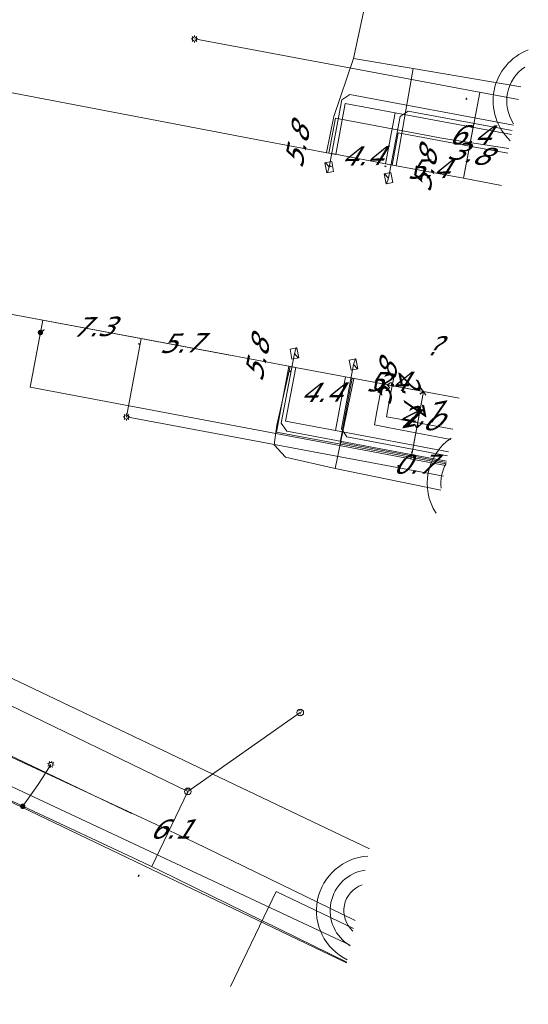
# Model space of a CAD drawing. Header units: metres. Extents: x 124576 to 133557, y 395865 to 402386.
# Tile 134 of 256: x 126506 to 126544, y 399486 to 399558. Entities that reach past the tile are written whole.
import ezdxf
from ezdxf.enums import TextEntityAlignment as Align

# ---------------------------------------------------------------- set-up
doc = ezdxf.new("R2010")
doc.units = ezdxf.units.M
doc.header["$MEASUREMENT"] = 0
for name, color, linetype, lineweight, true_color in [('LG_Datatransport_Reggefiber_Operator_BV', 3, 'Continuous', 13, 0x00ff00), ('LG_Datatransport_Ziggo_BV', 3, 'Continuous', 13, 0x00ff00), ('LG_Laag_Spanning_Enexis_Netbeheer_BV', 7, 'Continuous', 13, 0x960000), ('LG_Riool_Vrij_Verval_Gemeente_Tilburg_Ruimtelijke_Uitvoering', 7, 'Continuous', 13, 0xca00a0), ('LG_unet-4_Brabant_Water', 5, 'Continuous', 13, 0x0000ff), ('LG_warmte_Ennatuurlijk_BV', 7, 'Continuous', 13, 0x008080), ('MV_Datatransport_lijn', 3, 'Continuous', 0, 0x00ff00), ('MV_warmte_lijn', 7, 'Continuous', 0, 0x008080)]:
    doc.layers.add(name, color=color, linetype=linetype, lineweight=lineweight, true_color=true_color)
for name, color, linetype, lineweight in [('LG_Laag_Spanning_P_Enexis_Netbeheer_BV', 7, 'Continuous', 0), ('LG_Laag_Spanning_P_Gemeente_Tilburg_Ruimtelijke_Uitvoering', 7, 'Continuous', 0), ('LG_overig_P_Gemeente_Tilburg_Ruimtelijke_Uitvoering', 7, 'Continuous', 0), ('LG_Riool_Vrij_Verval_P_Gemeente_Tilburg_Ruimtelijke_Uitvoering', 7, 'Continuous', 0), ('MV_Datatransport', 7, 'Continuous', 0), ('MV_Laag_Spanning', 7, 'Continuous', 0), ('MV_Laag_Spanning_lijn', 7, 'Continuous', 0), ('MV_Laag_Spanning_pijl', 7, 'Continuous', 0), ('MV_warmte', 7, 'Continuous', 0)]:
    doc.layers.add(name, color=color, linetype=linetype, lineweight=lineweight)
doc.styles.add('Klic_Annotatie', font='verdanai.ttf', dxfattribs={"oblique": 20, "height": 1.4})

# ---------------------------------------------------------------- blocks, each defined once
blk = doc.blocks.new('Mof')
at = {"layer": 'LG_Laag_Spanning_P_Enexis_Netbeheer_BV'}
h = blk.add_hatch(color=256, dxfattribs=at)
edge = h.paths.add_edge_path()
edge.add_arc((0, 0), 2, 0, 360)
blk = doc.blocks.new('DeliveryPoint')
at = {"layer": 'LG_Laag_Spanning_P_Enexis_Netbeheer_BV', "flags": 128}
blk.add_lwpolyline([(-3.75, -2.5), (3.75, -2.5), (3.75, 2.5), (-3.75, 2.5), (-3.75, -2.5)], close=True, dxfattribs=at)
blk.add_lwpolyline([(-3.75, 2.5), (-3.75, 2.16), (0, 0), (3.75, 2.16)], dxfattribs=at)
blk = doc.blocks.new('Streetlight')
at = {"layer": 'LG_Laag_Spanning_P_Enexis_Netbeheer_BV'}
for p, q in [((-1.77, 1.77), (-1.06, 1.06)), ((0, 2.5), (0, 1.5)), ((1.77, 1.77), (1.06, 1.06)), ((-1.06, -1.06), (-1.77, -1.77)), ((0, -1.5), (0, -2.5)), ((1.06, -1.06), (1.77, -1.77))]:
    blk.add_line(p, q, dxfattribs=at)
at = {"layer": 'LG_Laag_Spanning_P_Enexis_Netbeheer_BV', "flags": 128}
for points in [[(-2.5, 0), (-1.5, 0)], [(1.5, 0), (2.5, 0)]]:
    blk.add_lwpolyline(points, dxfattribs=at)
at = {"layer": 'LG_Laag_Spanning_P_Enexis_Netbeheer_BV'}
blk.add_circle((0, 0), 1.5, dxfattribs=at)
blk = doc.blocks.new('m_pijl')
at = {"layer": 'MV_Laag_Spanning_pijl'}
blk.add_hatch(color=7, dxfattribs=at).paths.add_polyline_path([(-1, -0.33), (-1, 0), (-1, 0.33), (0, 0)])
at = {"layer": 'MV_Laag_Spanning_pijl', "flags": 128}
blk.add_lwpolyline([(-1, 0), (-1, 0.33), (0, 0), (-1, -0.33), (-1, 0)], close=True, dxfattribs=at)
blk = doc.blocks.new('Onbekend_2')
at = {"layer": 'LG_Riool_Vrij_Verval_P_Gemeente_Tilburg_Ruimtelijke_Uitvoering'}
blk.add_hatch(color=256, dxfattribs=at).paths.add_polyline_path([(-0.25, -1.07, -0.262633), (0.23, 0.15), (0.59, 0.47, 0.379827), (0.7, 1.26), (0.69, 1.26, 0.228508), (-0.03, 1.53), (-0.03, 1.52, 0.459053), (-0.82, 0.79), (-1.29, 0.85, -0.414214), (-0.08, 2, -0.243799), (1.09, 1.52, -0.379827), (0.9, 0.11), (0.54, -0.2, 0.262633), (0.23, -1.08), (-0.17, -1.07)])
blk.add_circle((0, 0), 2.5, dxfattribs=at)
at = {"layer": 'LG_Riool_Vrij_Verval_P_Gemeente_Tilburg_Ruimtelijke_Uitvoering', "extrusion": (0, 0, -1)}
blk.add_solid([(0.34, -2.06), (-0.21, -2.06), (0.34, -1.51), (-0.21, -1.51)], dxfattribs=at)
blk = doc.blocks.new('Onbekend_1')
at = {"layer": 'LG_overig_P_Gemeente_Tilburg_Ruimtelijke_Uitvoering'}
blk.add_hatch(color=256, dxfattribs=at).paths.add_polyline_path([(-0.25, -1.07, -0.262633), (0.23, 0.15), (0.59, 0.47, 0.379827), (0.7, 1.26), (0.69, 1.26, 0.228508), (-0.03, 1.53), (-0.03, 1.52, 0.459053), (-0.82, 0.79), (-1.29, 0.85, -0.414214), (-0.08, 2, -0.243799), (1.09, 1.52, -0.379827), (0.9, 0.11), (0.54, -0.2, 0.262633), (0.23, -1.08), (-0.17, -1.07)])
blk.add_circle((0, 0), 2.5, dxfattribs=at)
at = {"layer": 'LG_overig_P_Gemeente_Tilburg_Ruimtelijke_Uitvoering', "extrusion": (0, 0, -1)}
blk.add_solid([(0.34, -2.06), (-0.21, -2.06), (0.34, -1.51), (-0.21, -1.51)], dxfattribs=at)

msp = doc.modelspace()

# ---------------------------------------------------------------- linework, layer by layer
at = {"layer": 'LG_Datatransport_Reggefiber_Operator_BV'}
for p, q in [((126530.742, 399554.888), (126532.94, 399565.215)), ((126530.742, 399554.888), (126535.104, 399554.155)), ((126533.842, 399547.05), (126535.104, 399554.155)), ((126525.13, 399528.035), (126526.092, 399532.34)), ((126529.397, 399524.882), (126530.76, 399531.47))]:
    msp.add_line(p, q, dxfattribs=at)
at = {"layer": 'LG_Datatransport_Reggefiber_Operator_BV', "flags": 128}
for points in [[(126514.491, 399499.619), (126500.512, 399506.313), (126503.481, 399513.77), (126504.402, 399518.684), (126499.333, 399520.686), (126505.194, 399559.126), (126513.903, 399618.07)], [(126514.491, 399499.619), (126500.512, 399506.313), (126503.481, 399513.77), (126504.402, 399518.684), (126499.333, 399520.686), (126505.194, 399559.126), (126513.903, 399618.07)], [(126490.14, 399559.473), (126487.953, 399544.956), (126487.756, 399543.615), (126486.66, 399536.209), (126485.565, 399528.804), (126485.611, 399527.652), (126485.011, 399524.067), (126485.493, 399522.222), (126484.174, 399515.903), (126484.135, 399515.639), (126484.245, 399515.407), (126486.43, 399513.697), (126488.442, 399510.527), (126488.543, 399509.147), (126489.288, 399508.768), (126495.762, 399505.514), (126497.502, 399504.328), (126504.805, 399503.596), (126505.466, 399503.855), (126519.08, 399497.513), (126530.849, 399491.775)], [(126528.768, 399548), (126529.289, 399550.633), (126530.742, 399554.888)], [(126535.104, 399554.155), (126542.978, 399552.81)], [(126525.13, 399528.035), (126524.94, 399526.598), (126525.757, 399525.697), (126529.397, 399524.882)], [(126529.397, 399524.882), (126537.111, 399523.286)]]:
    msp.add_lwpolyline(points, dxfattribs=at)
at = {"layer": 'LG_Datatransport_Ziggo_BV'}
for p, q in [((126533.082, 399547.185), (126533.782, 399550.921)), ((126533.782, 399550.921), (126542.286, 399549.327)), ((126530.157, 399531.58), (126529.42, 399527.647)), ((126529.42, 399527.647), (126537.67, 399526.101))]:
    msp.add_line(p, q, dxfattribs=at)
at = {"layer": 'LG_Datatransport_Ziggo_BV', "flags": 128}
for points in [[(126406.038, 399559.409), (126410.023, 399557.634), (126410.442, 399557.145), (126410.616, 399556.674), (126410.624, 399556.254), (126407.869, 399549.64), (126407.889, 399549.2), (126408.142, 399548.73), (126409.057, 399548.197), (126483.325, 399512.319), (126484.767, 399511.511), (126485.732, 399510.725), (126487.027, 399509.895), (126496.963, 399504.633), (126530.234, 399488.68)], [(126530.234, 399488.68), (126496.963, 399504.633), (126487.027, 399509.895), (126485.732, 399510.725), (126484.767, 399511.511), (126483.325, 399512.319), (126454.044, 399526.479), (126452.528, 399527.206), (126436.693, 399534.877), (126435.19, 399535.601), (126409.057, 399548.197), (126408.142, 399548.73), (126407.889, 399549.2), (126407.869, 399549.64), (126410.624, 399556.254), (126410.616, 399556.674), (126410.442, 399557.145), (126410.023, 399557.634), (126406.038, 399559.409)], [(126529.435, 399547.869), (126530.135, 399551.604), (126533.782, 399550.921)], [(126529.435, 399547.869), (126530.135, 399551.604), (126533.782, 399550.921), (126542.286, 399549.327)], [(126533.082, 399547.185), (126533.782, 399550.921), (126542.286, 399549.327)], [(126408.866, 399547.77), (126409.057, 399548.197), (126483.325, 399512.319), (126484.767, 399511.511), (126485.732, 399510.725), (126487.027, 399509.895), (126496.963, 399504.633), (126530.234, 399488.68)], [(126530.234, 399488.68), (126496.963, 399504.633), (126487.027, 399509.895), (126485.732, 399510.725), (126484.767, 399511.511), (126483.325, 399512.319), (126454.044, 399526.479), (126452.528, 399527.206), (126436.693, 399534.877), (126435.19, 399535.601), (126409.057, 399548.197), (126408.866, 399547.77)], [(126526.51, 399532.263), (126525.772, 399528.331), (126529.42, 399527.647)], [(126526.51, 399532.263), (126525.772, 399528.331), (126529.42, 399527.647), (126537.67, 399526.101)], [(126530.157, 399531.58), (126529.42, 399527.647), (126537.67, 399526.101)], [(126335.492, 399448.416), (126335.558, 399448.881), (126352.423, 399446.564), (126384.056, 399441.768), (126418.839, 399436.733), (126470.925, 399428.857), (126473.989, 399444.975), (126477.409, 399467.92), (126483.917, 399510.612), (126484.026, 399511.294), (126484.136, 399511.439), (126484.466, 399511.554), (126484.767, 399511.511), (126485.732, 399510.725), (126487.027, 399509.895), (126496.963, 399504.633), (126530.234, 399488.68)], [(126430.308, 399434.548), (126430.375, 399434.994), (126470.925, 399428.857), (126473.989, 399444.975), (126477.409, 399467.92), (126483.917, 399510.612), (126484.026, 399511.294), (126484.136, 399511.439), (126484.466, 399511.554), (126484.767, 399511.511), (126485.732, 399510.725), (126487.027, 399509.895), (126496.963, 399504.633), (126530.234, 399488.68)], [(126467.652, 399429.329), (126470.925, 399428.857), (126473.989, 399444.975), (126474.216, 399446.51), (126475.581, 399455.669), (126475.815, 399457.237), (126477.174, 399466.338), (126477.409, 399467.92), (126479.117, 399478.873), (126481.265, 399492.938), (126481.554, 399494.851), (126483.602, 399508.479), (126483.917, 399510.612), (126484.026, 399511.294), (126484.136, 399511.439), (126484.466, 399511.554), (126484.767, 399511.511), (126485.732, 399510.725), (126487.027, 399509.895), (126496.963, 399504.633), (126530.234, 399488.68)], [(126530.234, 399488.68), (126496.963, 399504.633), (126487.027, 399509.895), (126485.732, 399510.725), (126484.767, 399511.511), (126484.466, 399511.554), (126484.136, 399511.439), (126484.026, 399511.294), (126483.917, 399510.612), (126483.602, 399508.479), (126481.554, 399494.851), (126481.265, 399492.938), (126479.117, 399478.873), (126477.409, 399467.92), (126477.174, 399466.338), (126475.815, 399457.237), (126475.581, 399455.669), (126474.216, 399446.51), (126473.989, 399444.975), (126470.925, 399428.857), (126467.652, 399429.329)], [(126530.234, 399488.68), (126496.963, 399504.633), (126487.027, 399509.895), (126485.732, 399510.725), (126484.767, 399511.511)]]:
    msp.add_lwpolyline(points, dxfattribs=at)
at = {"layer": 'LG_Laag_Spanning_Enexis_Netbeheer_BV'}
for p, q in [((126542.793, 399551.877), (126519.108, 399556.316)), ((126542.793, 399551.877), (126519.108, 399556.316)), ((126537.316, 399524.32), (126514.132, 399528.645)), ((126537.316, 399524.32), (126514.132, 399528.645))]:
    msp.add_line(p, q, dxfattribs=at)
at = {"layer": 'LG_Laag_Spanning_Enexis_Netbeheer_BV', "flags": 128}
for points in [[(126542.422, 399550.013), (126530.472, 399552.252), (126529.888, 399551.853), (126528.967, 399546.939)], [(126542.343, 399549.615), (126534.721, 399551.041), (126534.137, 399550.641), (126533.291, 399546.129)], [(126537.47, 399525.092), (126507.091, 399530.834), (126507.845, 399534.827)], [(126537.534, 399525.415), (126525.851, 399527.605), (126525.452, 399528.189), (126526.409, 399533.299)], [(126537.612, 399525.807), (126530.25, 399527.187), (126529.851, 399527.771), (126530.735, 399532.489)], [(126530.245, 399488.733), (126516.578, 399495.438), (126515.405, 399496), (126506.552, 399500.142), (126493.834, 399506.094)], [(126530.245, 399488.733), (126516.578, 399495.438), (126515.405, 399496), (126506.552, 399500.142), (126493.834, 399506.094)], [(126506.552, 399500.142), (126507.668, 399501.733), (126508.216, 399502.569), (126508.607, 399503.209)]]:
    msp.add_lwpolyline(points, dxfattribs=at)
at = {"layer": 'LG_Laag_Spanning_P_Gemeente_Tilburg_Ruimtelijke_Uitvoering'}
for centre, radius, start, end in [((126544.942, 399551.775), 4, 110.90487, 226.61689), ((126544.942, 399551.775), 3, 123.94687, 213.57489), ((126540.12, 399523.784), 4, 124.28667, 213.23508), ((126540.12, 399523.784), 3, 150.82862, 186.69314), ((126532.028, 399492.505), 4, 93.44284, 244.07892), ((126532.028, 399492.505), 3, 98.51217, 239.00959), ((126532.028, 399492.505), 2, 109.21889, 228.30286)]:
    msp.add_arc(centre, radius, start, end, dxfattribs=at)
at = {"layer": 'LG_Riool_Vrij_Verval_Gemeente_Tilburg_Ruimtelijke_Uitvoering'}
for p, q in [((126491.56, 399516.27), (126531.896, 399497.04)), ((126518.62, 399501.23), (126493.75, 399513.29)), ((126526.84, 399507.01), (126518.62, 399501.23))]:
    msp.add_line(p, q, dxfattribs=at)
at = {"layer": 'LG_unet-4_Brabant_Water', "flags": 128}
for points in [[(126528.94, 399547.96), (126529.42, 399550.51), (126537.31, 399549.03), (126542.084, 399548.309)], [(126533.57, 399547.09), (126534.01, 399549.45), (126539.22, 399548.47), (126542.011, 399547.945)], [(126526.01, 399532.35), (126525.11, 399527.53), (126533.46, 399525.97), (126537.494, 399525.214)], [(126530.64, 399531.48), (126529.76, 399526.77), (126534.97, 399525.79), (126537.514, 399525.313)], [(126530.493, 399489.982), (126499.2, 399504.65), (126497.92, 399505.24)]]:
    msp.add_lwpolyline(points, dxfattribs=at)
at = {"layer": 'LG_warmte_Ennatuurlijk_BV'}
for p, q in [((126533.698, 399531.628), (126533.569, 399530.94)), ((126533.698, 399531.628), (126533.569, 399530.94)), ((126533.698, 399531.628), (126533.569, 399530.94)), ((126533.698, 399531.628), (126533.569, 399530.94)), ((126533.864, 399530.885), (126533.274, 399530.995)), ((126533.864, 399530.885), (126533.274, 399530.995)), ((126533.864, 399530.885), (126533.274, 399530.995)), ((126533.864, 399530.885), (126533.274, 399530.995))]:
    msp.add_line(p, q, dxfattribs=at)
at = {"layer": 'LG_warmte_Ennatuurlijk_BV', "flags": 128}
for points in [[(126537.85, 399527.005), (126535.291, 399527.489), (126533.248, 399527.875), (126532.265, 399528.06), (126532.449, 399529.043), (126532.713, 399530.447), (126532.831, 399531.078)], [(126537.996, 399527.74), (126535.431, 399528.225), (126534.124, 399528.472), (126533.141, 399528.658), (126533.325, 399529.641), (126533.447, 399530.291), (126533.569, 399530.94)]]:
    msp.add_lwpolyline(points, dxfattribs=at)
at = {"layer": 'MV_Datatransport_lijn'}
for p, q in [((126538.783, 399546.117), (126539.483, 399549.852)), ((126523.734, 399548.937), (126529.435, 399547.869)), ((126538.783, 399546.117), (126533.082, 399547.185)), ((126538.783, 399546.117), (126541.545, 399545.599)), ((126520.809, 399533.332), (126526.51, 399532.263)), ((126535.858, 399530.511), (126530.157, 399531.58)), ((126535.858, 399530.511), (126535.121, 399526.579)), ((126535.858, 399530.511), (126538.45, 399530.025))]:
    msp.add_line(p, q, dxfattribs=at)
at = {"layer": 'MV_Laag_Spanning_lijn'}
for p, q in [((126495.7, 399554.311), (126523.734, 399548.937)), ((126523.734, 399548.937), (126495.7, 399554.311)), ((126523.734, 399548.937), (126496.256, 399554.204)), ((126493.28, 399538.493), (126521.681, 399533.169)), ((126520.809, 399533.332), (126493.85, 399538.386)), ((126508.014, 399535.731), (126507.845, 399534.827)), ((126515.208, 399534.382), (126514.132, 399528.645)), ((126525.08, 399493.913), (126521.733, 399486.943))]:
    msp.add_line(p, q, dxfattribs=at)
at = {"layer": 'MV_Laag_Spanning_pijl'}
for p, q in [((126538.783, 399546.117), (126539.962, 399552.407)), ((126538.783, 399546.117), (126539.537, 399550.14)), ((126533.476, 399547.111), (126529.151, 399547.922)), ((126538.783, 399546.117), (126533.476, 399547.111)), ((126538.783, 399546.117), (126541.545, 399545.6)), ((126538.783, 399546.117), (126541.545, 399545.599)), ((126515.208, 399534.382), (126508.014, 399535.731)), ((126520.809, 399533.332), (126515.208, 399534.382)), ((126530.551, 399531.506), (126526.225, 399532.316)), ((126535.858, 399530.511), (126530.551, 399531.506)), ((126535.858, 399530.511), (126535.066, 399526.284)), ((126535.858, 399530.511), (126538.45, 399530.025)), ((126535.858, 399530.511), (126538.45, 399530.025)), ((126535.066, 399526.284), (126534.932, 399525.571)), ((126518.618, 399501.231), (126515.994, 399495.724)), ((126525.08, 399493.913), (126530.734, 399491.197))]:
    msp.add_line(p, q, dxfattribs=at)
at = {"layer": 'MV_warmte_lijn'}
for p, q in [((126533.204, 399531.008), (126533.467, 399531.163)), ((126535.858, 399530.511), (126533.204, 399531.008)), ((126533.204, 399531.008), (126533.393, 399530.768)), ((126535.858, 399530.511), (126535.669, 399530.751)), ((126535.858, 399530.511), (126535.361, 399527.857)), ((126535.858, 399530.511), (126535.595, 399530.356)), ((126535.858, 399530.511), (126535.618, 399530.322)), ((126535.858, 399530.511), (126536.013, 399530.248)), ((126535.361, 399527.857), (126535.206, 399528.12)), ((126535.361, 399527.857), (126535.601, 399528.046))]:
    msp.add_line(p, q, dxfattribs=at)

# ---------------------------------------------------------------- block references
at = {"layer": 'LG_Laag_Spanning_P_Enexis_Netbeheer_BV', "xscale": 0.1, "yscale": 0.1, "zscale": 0.1}
for name, p in [('Streetlight', (126519.108, 399556.316)), ('Mof', (126507.845, 399534.827)), ('Streetlight', (126514.132, 399528.645)), ('Mof', (126506.552, 399500.142))]:
    msp.add_blockref(name, p, dxfattribs=at)
for name, p, rotation in [('DeliveryPoint', (126528.967, 399546.939), 101), ('DeliveryPoint', (126533.291, 399546.129), 101), ('DeliveryPoint', (126526.409, 399533.299), 281), ('DeliveryPoint', (126530.735, 399532.489), 281), ('Streetlight', (126508.607, 399503.209), 301)]:
    msp.add_blockref(name, p, dxfattribs=dict(at, rotation=rotation))
at = {"layer": 'LG_overig_P_Gemeente_Tilburg_Ruimtelijke_Uitvoering', "xscale": 0.1, "yscale": 0.1, "zscale": 0.1}
msp.add_blockref('Onbekend_1', (126526.84, 399507.01), dxfattribs=at)
at = {"layer": 'LG_Riool_Vrij_Verval_P_Gemeente_Tilburg_Ruimtelijke_Uitvoering', "xscale": 0.1, "yscale": 0.1, "zscale": 0.1}
msp.add_blockref('Onbekend_2', (126518.62, 399501.23), dxfattribs=at)
at = {"layer": 'MV_Laag_Spanning_pijl'}
for p, xscale, yscale, zscale, rotation in [((126539, 399552), 0.1, 0.1, 0.1, 79), ((126539, 399550), 0.1, 0.1, 0.1, 79), ((126529, 399547), 0.1, 0.1, 0.1, 169), ((126533, 399547), 0.1, 0.1, 0.1, 169), ((126508, 399535), 0.1, 0.1, 0.1, 169), ((126515, 399534), 0.1, 0.1, 0.1, 169), ((126526, 399532), 0.1, 0.1, 0.1, 169), ((126530, 399531), 0.1, 0.1, 0.1, 169), ((126535, 399526), 0.09999999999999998, 0.09999999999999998, 0.09999999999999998, 260), ((126534, 399525), 0.09999999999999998, 0.09999999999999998, 0.09999999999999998, 260), ((126515, 399495), 0.1, 0.1, 0.1, 245)]:
    msp.add_blockref('m_pijl', p, dxfattribs=dict(at, xscale=xscale, yscale=yscale, zscale=zscale, rotation=rotation))

# ---------------------------------------------------------------- texts
at = {"layer": 'MV_Datatransport', "style": 'Klic_Annotatie', "oblique": 20}
for s, rotation, p in [('5.8', 79, (126526.585, 399548.403)), ('3.8', 349, (126539.133, 399547.985)), ('5.8', 79, (126535.933, 399546.651)), ('5.8', 79, (126523.66, 399532.797)), ('5.8', 79, (126533.008, 399531.045)), ('4.0', 349, (126535.49, 399528.545))]:
    msp.add_text(s, height=1.4, rotation=rotation, dxfattribs=at).set_placement(p, align=Align.MIDDLE_CENTER)
at = {"layer": 'MV_Laag_Spanning', "style": 'Klic_Annotatie', "oblique": 20}
for s, p in [('6.4', (126539.176, 399549.299)), ('0.7', (126535.092, 399525.19)), ('6.1', (126517.306, 399498.478))]:
    msp.add_text(s, height=1.4, dxfattribs=at).set_placement(p, align=Align.MIDDLE_CENTER)
for s, p in [('4.4', (126531.314, 399547.76)), ('5.4', (126536.154, 399546.808)), ('7.3', (126511.648, 399535.253)), ('5.7', (126518.045, 399534.054)), ('5.4', (126533.14, 399531.237)), ('4.4', (126528.323, 399530.442))]:
    msp.add_text(s, height=1.4, rotation=1, dxfattribs=at).set_placement(p, align=Align.MIDDLE_CENTER)
at = {"layer": 'MV_warmte', "style": 'Klic_Annotatie', "oblique": 20}
for p in [(126536.485, 399533.857), (126532.617, 399531.118)]:
    msp.add_text('?', height=1.4, dxfattribs=at).set_placement(p, align=Align.MIDDLE_CENTER)
for rotation, p in [(281, (126534.959, 399530.68)), (11, (126535.53, 399528.756))]:
    msp.add_text('2.7', height=1.4, rotation=rotation, dxfattribs=at).set_placement(p, align=Align.MIDDLE_CENTER)

doc.saveas('drawing.dxf')
